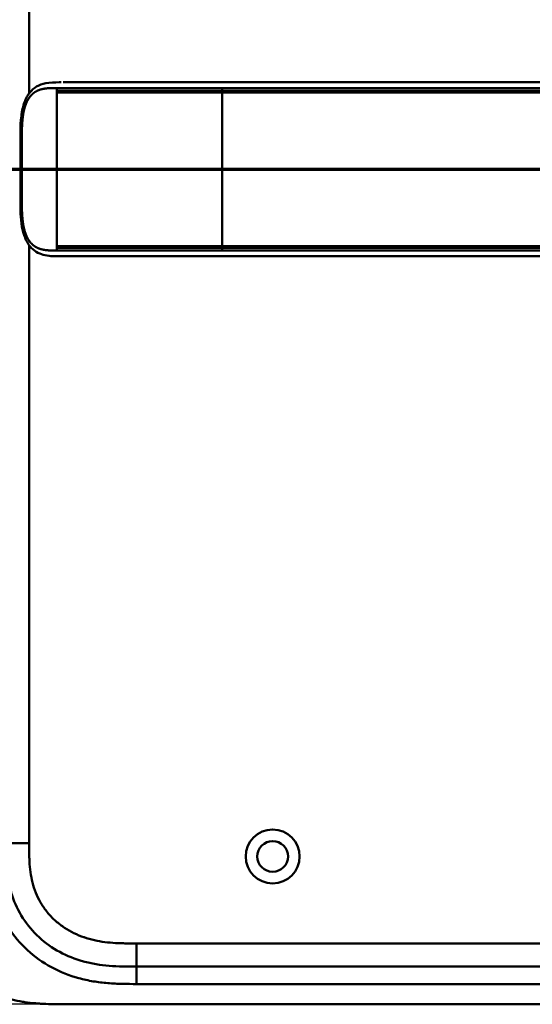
# Model space of a CAD drawing. Header units: millimetres. Extents: x 20 to 833, y 20 to 574.
# Tile 9 of 12: x 564 to 652, y 266 to 435. Entities that reach past the tile are written whole.
import ezdxf

# ---------------------------------------------------------------- set-up
doc = ezdxf.new("R2010")
doc.units = ezdxf.units.MM
doc.header["$LTSCALE"] = 2
for name, color, linetype, lineweight in [('Bemaßungen(DIN)', 7, 'Continuous', 25), ('Schnittansichtslinien(DIN)', 7, 'Continuous', 70), ('Sichtbare Kanten(DIN)', 7, 'Continuous', 50), ('Sichtbare tangentiale Kanten(DIN)', 7, 'Continuous', 50)]:
    doc.layers.add(name, color=color, linetype=linetype, lineweight=lineweight)
doc.styles.add('STANDARD-DIN~0', font='arial.ttf')
doc.dimstyles.new('CAD-LAN', dxfattribs={"dimscale": 2, "dimtxt": 3.5, "dimasz": 2.5, "dimexe": 3.175, "dimexo": 0, "dimgap": 0.8, "dimtad": 1, "dimrnd": 1e-08, "dimtxsty": 'STANDARD-DIN~0', "dimcen": 0.09, "dimdle": 10, "dimclrd": 250, "dimclre": 250, "dimclrt": 250, "dimadec": 0, "dimazin": 2, "dimtfac": 1, "dimtmove": 0, "dimatfit": 3, "dimfxl": 1, "dimtolj": 1, "dimtzin": 0, "dimlwd": 25, "dimlwe": 25, "dimarcsym": 0})

# ---------------------------------------------------------------- blocks, each defined once
blk = doc.blocks.new('*D22')
at = {"layer": 'Bemaßungen(DIN)', "color": 250, "linetype": 'Continuous', "lineweight": 25, "true_color": 0x3f3f3f, "transparency": 16777216}
for p, q in [((571, 510.64), (484.38, 510.64)), ((490.73, 505.64), (490.73, 270.64)), ((571, 265.64), (484.38, 265.64))]:
    blk.add_line(p, q, dxfattribs=at)
at = {"layer": 'Bemaßungen(DIN)', "color": 250, "linetype": 'Continuous', "true_color": 0x3f3f3f, "transparency": 16777216}
for points in [[(489.9, 505.64), (491.57, 505.64), (490.73, 510.64)], [(489.9, 270.64), (491.57, 270.64), (490.73, 265.64)]]:
    blk.add_solid(points, dxfattribs=at)
at = {"layer": 'Defpoints', "color": 0, "linetype": 'Continuous', "transparency": 16777216}
for p in [(571, 510.64), (490.73, 265.64), (571, 265.64)]:
    blk.add_point(p, dxfattribs=at)
at = {"layer": 'Bemaßungen(DIN)', "color": 250, "linetype": 'Continuous', "lineweight": 25, "true_color": 0x3f3f3f, "transparency": 16777216, "insert": (481.98, 380.32), "char_height": 7, "attachment_point": 1, "rotation": 90, "style": 'STANDARD-DIN~0'}
blk.add_mtext('\\A1;245', dxfattribs=at)
blk = doc.blocks.new('2DTransSchnitt0')
at = {"layer": 'Schnittansichtslinien(DIN)', "linetype": 'Continuous'}
blk.add_line((254.433, 204.822), (395.101, 204.822), dxfattribs=at)

msp = doc.modelspace()

# ---------------------------------------------------------------- linework, layer by layer
at = {"layer": 'Sichtbare Kanten(DIN)'}
for p, q in [((571.34, 424.6444), (571.3398, 424.6444)), ((725.6012, 424.6444), (598.7498, 424.6444)), ((598.7498, 394.6444), (725.6011, 394.6444)), ((584.0026, 272.141), (728.926, 272.141)), ((571.003, 265.641), (729.9256, 265.641))]:
    msp.add_line(p, q, dxfattribs=at)
for radius in [4.65, 2.65]:
    msp.add_circle((607.4643, 291.141), radius, dxfattribs=at)
for points, degree, knots in [([(570.957, 394.6444), (570.9569, 394.6444), (570.9569, 394.6444), (570.9567, 394.6444), (570.9565, 394.6444), (570.9563, 394.6444), (570.9561, 394.6444), (570.9558, 394.6444), (570.9555, 394.6444), (570.955, 394.6444), (570.9546, 394.6444), (570.9535, 394.6444), (570.9528, 394.6444), (570.9506, 394.6444), (570.9491, 394.6444), (570.9433, 394.6444), (570.9392, 394.6444), (570.9231, 394.6444), (570.9114, 394.6444), (570.8649, 394.6444), (570.8306, 394.6444), (570.6934, 394.6445), (570.5906, 394.6448), (570.1791, 394.647), (569.8718, 394.652), (568.655, 394.7115), (567.7635, 394.8534), (566.5692, 395.4551), (566.1809, 395.7378), (565.4013, 396.5577), (565.0291, 397.1616), (564.5182, 398.442), (564.3445, 399.1022), (564.1026, 400.4936), (564.0345, 401.2373), (563.9477, 403.0178), (563.9554, 404.0643), (563.9556, 407.7595), (563.9554, 410.4119), (563.9555, 414.9977), (563.8903, 416.9781), (564.2335, 419.68), (564.4065, 420.4893), (564.8986, 421.8506), (565.2119, 422.4331), (565.9201, 423.3194), (566.3113, 423.656), (567.2222, 424.1947), (567.7604, 424.3761), (569.0656, 424.626), (569.8605, 424.6423), (570.7092, 424.6443), (570.7577, 424.6443), (570.8306, 424.6444), (570.8549, 424.6444), (570.8917, 424.6444), (570.904, 424.6444), (570.9228, 424.6444), (570.9291, 424.6444), (570.9388, 424.6444), (570.9421, 424.6444), (570.9472, 424.6444), (570.9489, 424.6444), (570.9516, 424.6444), (570.9526, 424.6444), (570.9541, 424.6444), (570.9546, 424.6444), (570.9555, 424.6444), (570.9558, 424.6444), (570.9563, 424.6444), (570.9564, 424.6444), (570.9567, 424.6444), (570.9568, 424.6444), (570.957, 424.6444), (570.9571, 424.6444), (570.9571, 424.6444)], 3, [0, 0, 0, 0, 0.00002517, 0.00002517, 0.0000657, 0.0000657, 0.00010821, 0.00010821, 0.00017379, 0.00017379, 0.00028675, 0.00028675, 0.00051357, 0.00051357, 0.00104993, 0.00104993, 0.00260387, 0.00260387, 0.00726165, 0.00726165, 0.02122921, 0.02122921, 0.06312852, 0.06312852, 0.18884168, 0.18884168, 0.56899508, 0.56899508, 0.77197744, 0.77197744, 1.03154246, 1.03154246, 1.24813073, 1.24813073, 1.47197292, 1.47197292, 1.78480247, 1.78480247, 2.58052663, 2.58052663, 3.16055396, 3.16055396, 3.41578773, 3.41578773, 3.65196949, 3.65196949, 3.86579888, 3.86579888, 4.11088265, 4.11088265, 4.43686919, 4.43686919, 4.45665191, 4.45665191, 4.46654379, 4.46654379, 4.471493, 4.471493, 4.47397333, 4.47397333, 4.47522072, 4.47522072, 4.47585242, 4.47585242, 4.47617653, 4.47617653, 4.47634667, 4.47634667, 4.47643896, 4.47643896, 4.47649043, 4.47649043, 4.47651878, 4.47651878, 4.47654878, 4.47654878, 4.47654878, 4.47654878]), ([(571.3398, 424.6444), (571.3398, 424.6444), (571.3398, 424.6444), (571.3399, 424.6444), (571.3399, 424.6444), (571.34, 424.6444), (571.3402, 424.6444), (571.3407, 424.6444), (571.3411, 424.6444), (571.3427, 424.6444), (571.3441, 424.6444), (571.3498, 424.6444), (571.3544, 424.6444), (571.3727, 424.6444), (571.387, 424.6444), (571.4444, 424.6444), (571.4888, 424.6444), (571.6687, 424.6444), (571.8087, 424.6444), (572.005, 424.6444), (572.0579, 424.6444), (572.1154, 424.6444), (572.1167, 424.6444), (572.1191, 424.6444), (572.1201, 424.6444), (572.1213, 424.6444), (572.1215, 424.6444), (572.1217, 424.6444), (572.1217, 424.6444), (572.1218, 424.6444), (572.1218, 424.6444), (572.1219, 424.6444)], 3, [0.000046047, 0.000046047, 0.000046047, 0.000046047, 0.000073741, 0.000073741, 0.000115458, 0.000115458, 0.000218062, 0.000218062, 0.000461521, 0.000461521, 0.00119141, 0.00119141, 0.003379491, 0.003379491, 0.009941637, 0.009941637, 0.029627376, 0.029627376, 0.088699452, 0.088699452, 0.110842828, 0.110842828, 0.111361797, 0.111361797, 0.111751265, 0.111751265, 0.111798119, 0.111798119, 0.111811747, 0.111811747, 0.111821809, 0.111821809, 0.111821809, 0.111821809]), ([(572.1219, 424.6444), (572.5077, 424.6444), (572.8745, 424.6444), (573.6788, 424.6444), (574.0981, 424.6444), (575.3631, 424.6444), (576.2518, 424.6445), (579.1247, 424.6445), (581.2052, 424.6444), (586.3523, 424.6444), (589.4611, 424.6444), (594.6225, 424.6444), (596.6863, 424.6444), (598.7498, 424.6444)], 3, [0, 0, 0, 0, 0.15341729, 0.15341729, 0.30477176, 0.30477176, 0.5966116, 0.5966116, 1.22499546, 1.22499546, 2.15453416, 2.15453416, 2.77360416, 2.77360416, 2.77360416, 2.77360416]), ([(570.9745, 394.6444), (570.9748, 394.6444), (571.0962, 394.6444), (571.3394, 394.6445), (571.6597, 394.6444), (571.9869, 394.6444), (572.3239, 394.6444), (572.5366, 394.6444), (572.6186, 394.6444)], 5, [25.640765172, 25.640765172, 25.640765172, 25.640765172, 25.640765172, 25.640765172, 25.64100059, 25.735204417, 25.829408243, 25.887845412, 25.887845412, 25.887845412, 25.887845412, 25.887845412, 25.887845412]), ([(598.7456, 394.6444), (594.8121, 394.6444), (590.8704, 394.6444), (584.7104, 394.6444), (582.4705, 394.6444), (578.7906, 394.6444), (577.3087, 394.6444), (575.1258, 394.6444), (574.357, 394.6444), (573.4048, 394.6444), (573.1731, 394.6444), (572.8738, 394.6444), (572.7998, 394.6444), (572.7023, 394.6444), (572.6781, 394.6444), (572.646, 394.6444), (572.638, 394.6444), (572.6275, 394.6444), (572.6249, 394.6444), (572.6215, 394.6444), (572.6206, 394.6444), (572.6195, 394.6444), (572.6192, 394.6444), (572.6189, 394.6444), (572.6188, 394.6444), (572.6187, 394.6444), (572.6186, 394.6444), (572.6186, 394.6444)], 3, [0, 0, 0, 0, 1.18030513, 1.18030513, 1.85221023, 1.85221023, 2.31117027, 2.31117027, 2.57479369, 2.57479369, 2.6623324, 2.6623324, 2.6914953, 2.6914953, 2.70121566, 2.70121566, 2.70445583, 2.70445583, 2.70553596, 2.70553596, 2.70589608, 2.70589608, 2.70601618, 2.70601618, 2.70605624, 2.70605624, 2.70608732, 2.70608732, 2.70608732, 2.70608732]), ([(543.9643, 292.4253), (543.9641, 291.8711), (543.9646, 290.7545), (543.9979, 289.3398), (544.0749, 287.9138), (544.1784, 286.7655), (544.374, 285.3261), (544.5881, 284.174), (544.9366, 282.7403), (545.2825, 281.6016), (545.8029, 280.1968), (546.2903, 279.0913), (546.9887, 277.741), (547.6179, 276.6896), (548.4896, 275.4198), (549.2533, 274.4429), (550.2856, 273.2786), (551.1708, 272.3955), (552.3447, 271.3592), (553.3344, 270.5867), (554.6268, 269.6974), (555.7013, 269.0488), (557.0863, 268.3203), (558.2242, 267.8043), (559.6748, 267.2436), (560.8544, 266.8623), (562.3441, 266.4675), (563.5446, 266.2154), (565.0487, 265.9735), (566.2518, 265.8352), (567.7497, 265.7203), (569.239, 265.6567), (570.4174, 265.6434), (571.003, 265.641)], 3, [0.023258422, 0.023258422, 0.023258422, 0.023258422, 0.063955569, 0.104652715, 0.125001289, 0.165698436, 0.186047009, 0.226744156, 0.247092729, 0.287789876, 0.308138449, 0.348835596, 0.369184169, 0.409881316, 0.430229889, 0.470927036, 0.491275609, 0.531972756, 0.552321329, 0.593018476, 0.613367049, 0.654064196, 0.67441277, 0.715109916, 0.73545849, 0.776155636, 0.79650421, 0.837201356, 0.85754993, 0.898247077, 0.91859565, 0.959292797, 0.999989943, 0.999989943, 0.999989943, 0.999989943]), ([(561.4643, 293.4253), (561.4643, 292.6254), (561.4658, 291.0414), (561.5964, 288.7354), (561.926, 286.5181), (562.6736, 283.6895), (564.2325, 280.411), (567.0629, 277.0683), (570.6469, 274.5257), (574.0811, 273.1633), (576.9987, 272.526), (579.2639, 272.2494), (581.601, 272.1423), (583.1971, 272.141), (584.0026, 272.141)], 3, [0, 0, 0, 0, 0.24350134, 0.48700269, 0.73050403, 0.97400537, 1.46100806, 1.94801074, 2.43501343, 2.92201611, 3.16551746, 3.4090188, 3.65252014, 3.89602232, 3.89602232, 3.89602232, 3.89602232])]:
    msp.add_open_spline(points, degree=degree, knots=knots, dxfattribs=at)
for points in [[(570.9744, 424.6444), (570.9687, 424.6444), (570.9629, 424.6444), (570.9571, 424.6444)], [(570.957, 394.6444), (570.9628, 394.6444), (570.9686, 394.6444), (570.9744, 394.6444)]]:
    msp.add_open_spline(points, degree=3, dxfattribs=at)
at = {"layer": 'Sichtbare tangentiale Kanten(DIN)'}
for p, q in [((565.4643, 482.8567), (565.4643, 422.7425)), ((570.2376, 423.1944), (570.2376, 423.6545)), ((570.2376, 423.1944), (570.2376, 422.8944)), ((570.2376, 422.8944), (570.2376, 396.3942)), ((598.7498, 423.6544), (598.7498, 423.1971)), ((598.7498, 396.3882), (598.7498, 422.9004)), ((565.4643, 396.5464), (565.4643, 293.4254)), ((570.2376, 396.3942), (570.2376, 396.0942)), ((570.2376, 395.6343), (570.2376, 396.0942)), ((598.7498, 396.0915), (598.7498, 395.6344)), ((565.4643, 293.4254), (561.4643, 293.4254)), ((584.0023, 276.141), (728.9262, 276.141)), ((584.0023, 276.141), (584.0023, 272.141)), ((584.0026, 272.141), (584.0026, 269.141)), ((728.9259, 269.141), (584.0026, 269.141))]:
    msp.add_line(p, q, dxfattribs=at)
for points, degree, knots in [([(570.2376, 395.6343), (570.1659, 395.6343), (570.0227, 395.6343), (569.7384, 395.6346), (569.3193, 395.6376), (568.7748, 395.6568), (568.1815, 395.711), (567.5504, 395.834), (566.9552, 396.0377), (566.402, 396.3402), (565.8994, 396.7524), (565.4521, 397.2846), (564.9898, 398.0769), (564.5795, 399.2052), (564.3364, 400.5136), (564.2289, 401.8983), (564.2019, 403.2657), (564.2022, 404.3703), (564.2023, 405.3034), (564.2022, 406.2638), (564.2023, 407.2683), (564.2022, 408.3897), (564.2023, 409.644), (564.2022, 410.8983), (564.2023, 412.0196), (564.2022, 413.0241), (564.2023, 413.9848), (564.2022, 414.918), (564.2019, 416.0229), (564.2289, 417.3905), (564.3365, 418.7754), (564.5795, 420.0839), (564.99, 421.2123), (565.4523, 422.0045), (565.8997, 422.5367), (566.4024, 422.9489), (566.9558, 423.2514), (567.5511, 423.455), (568.1823, 423.5779), (568.7757, 423.6321), (569.3201, 423.6512), (569.739, 423.6542), (570.0231, 423.6545), (570.1661, 423.6545), (570.2376, 423.6545)], 5, [0, 0, 0, 0, 0, 0, 0.05450622, 0.10941767, 0.21924056, 0.32906346, 0.43888635, 0.54870925, 0.65853214, 0.76835504, 0.87817793, 0.98800083, 1.09782372, 1.31746951, 1.5371153, 1.6469382, 1.75676109, 1.81925741, 1.88175374, 2.00674639, 2.13173903, 2.25673168, 2.38172433, 2.50671698, 2.63170962, 2.69420595, 2.75670227, 2.86653808, 2.97637388, 3.1960455, 3.41571711, 3.52555292, 3.63538872, 3.74522453, 3.85506034, 3.96489614, 4.07473195, 4.18456776, 4.29440356, 4.40423937, 4.45915727, 4.51350934, 4.51350934, 4.51350934, 4.51350934, 4.51350934, 4.51350934]), ([(570.2376, 423.6545), (570.4453, 423.6544), (570.6563, 423.6544), (570.8729, 423.6544), (571.0883, 423.6545), (571.3091, 423.6545), (571.5367, 423.6545), (571.9918, 423.6545), (572.4742, 423.6545), (572.9831, 423.6545), (573.492, 423.6545), (574.027, 423.6545), (574.5823, 423.6545), (575.1376, 423.6545), (575.713, 423.6545), (576.3004, 423.6545), (576.8878, 423.6545), (577.487, 423.6546), (578.0937, 423.6546), (578.7003, 423.6547), (579.3144, 423.6546), (579.9338, 423.6545), (580.5532, 423.6545), (581.1778, 423.6544), (581.805, 423.6544), (582.4321, 423.6544), (583.0616, 423.6545), (583.6909, 423.6545), (584.3203, 423.6545), (584.9495, 423.6545), (585.5777, 423.6545), (586.206, 423.6545), (586.8334, 423.6545), (587.4603, 423.6545), (588.0871, 423.6545), (588.7133, 423.6544), (589.3393, 423.6544), (589.9653, 423.6544), (590.591, 423.6544), (591.2166, 423.6545), (591.8422, 423.6545), (592.4677, 423.6545), (593.0935, 423.6545), (593.7192, 423.6545), (594.3453, 423.6545), (594.9717, 423.6545), (595.5981, 423.6544), (596.2249, 423.6544), (596.8521, 423.6544), (597.4842, 423.6544), (598.1168, 423.6544), (598.7498, 423.6544)], 3, [0.00000085, 0.00000085, 0.00000085, 0.00000085, 0.09476411, 0.09476411, 0.09476411, 0.18896239, 0.18896239, 0.18896239, 0.37735894, 0.37735894, 0.37735894, 0.56575549, 0.56575549, 0.56575549, 0.75415204, 0.75415204, 0.75415204, 0.94254859, 0.94254859, 0.94254859, 1.13094514, 1.13094514, 1.13094514, 1.31934169, 1.31934169, 1.31934169, 1.50773824, 1.50773824, 1.50773824, 1.69613479, 1.69613479, 1.69613479, 1.88453134, 1.88453134, 1.88453134, 2.07292789, 2.07292789, 2.07292789, 2.26132444, 2.26132444, 2.26132444, 2.44972099, 2.44972099, 2.44972099, 2.63811754, 2.63811754, 2.63811754, 2.82651409, 2.82651409, 2.82651409, 3.01641132, 3.01641132, 3.01641132, 3.01641132]), ([(598.7498, 423.1971), (598.3726, 423.1971), (597.6176, 423.1971), (596.4846, 423.1971), (594.9735, 423.1971), (593.0837, 423.1969), (591.1934, 423.1969), (589.3031, 423.1968), (587.4144, 423.1966), (585.5289, 423.1963), (583.6491, 423.196), (581.7787, 423.1957), (579.9229, 423.1954), (578.093, 423.1951), (576.3083, 423.1947), (574.2531, 423.1946), (572.6683, 423.1944), (571.5203, 423.1944), (570.7345, 423.1944), (570.2376, 423.1944)], 5, [0, 0, 0, 0, 0, 0, 0.18863897, 0.37764707, 0.56665517, 0.75566327, 0.94467136, 1.13367946, 1.32268756, 1.51169566, 1.70070376, 1.88971185, 2.07871995, 2.26772805, 2.45673615, 2.64574425, 3.02376044, 3.02376044, 3.02376044, 3.02376044, 3.02376044, 3.02376044]), ([(570.2376, 422.8944), (571.0658, 422.8944), (571.9941, 422.8944), (573.0212, 422.8945), (573.5348, 422.8945), (574.0711, 422.8946), (574.6246, 422.8947), (575.1781, 422.8947), (575.7486, 422.8949), (576.3311, 422.895), (576.9136, 422.8952), (577.508, 422.8954), (578.1099, 422.8956), (578.7117, 422.8958), (579.3211, 422.8961), (579.9349, 422.8963), (580.5486, 422.8966), (581.1668, 422.8968), (581.7874, 422.8971), (582.408, 422.8973), (583.0311, 422.8976), (583.6557, 422.8978), (584.2803, 422.8981), (584.9065, 422.8984), (585.5337, 422.8986), (586.1609, 422.8988), (586.789, 422.899), (587.4177, 422.8992), (588.0464, 422.8994), (588.6757, 422.8996), (589.3053, 422.8997), (589.9348, 422.8998), (590.5646, 422.8999), (591.1945, 422.9), (591.8244, 422.9001), (592.4544, 422.9002), (593.0844, 422.9002), (593.7144, 422.9003), (594.3444, 422.9003), (594.9743, 422.9004), (595.6043, 422.9004), (596.2341, 422.9004), (596.864, 422.9004), (597.4927, 422.9004), (598.1214, 422.9004), (598.7498, 422.9004)], 3, [-0.00908222, -0.00908222, -0.00908222, -0.00908222, 0.36893398, 0.36893398, 0.36893398, 0.55794208, 0.55794208, 0.55794208, 0.74695017, 0.74695017, 0.74695017, 0.93595827, 0.93595827, 0.93595827, 1.12496637, 1.12496637, 1.12496637, 1.31397447, 1.31397447, 1.31397447, 1.50298257, 1.50298257, 1.50298257, 1.69199066, 1.69199066, 1.69199066, 1.88099876, 1.88099876, 1.88099876, 2.07000686, 2.07000686, 2.07000686, 2.25901496, 2.25901496, 2.25901496, 2.44802306, 2.44802306, 2.44802306, 2.63703115, 2.63703115, 2.63703115, 2.82603925, 2.82603925, 2.82603925, 3.01470527, 3.01470527, 3.01470527, 3.01470527]), ([(598.7498, 423.6544), (608.7053, 423.6545), (618.6898, 423.6545), (628.6363, 423.6545), (649.0656, 423.6544), (669.5396, 423.6544), (689.9774, 423.6544), (696.5617, 423.6545), (703.1519, 423.6545), (709.7491, 423.6544), (715.0544, 423.6544), (720.3696, 423.655), (725.6012, 423.6543)], 3, [23.22998295, 23.22998295, 23.22998295, 23.22998295, 26.21683537, 26.21683537, 26.21683537, 32.35159115, 32.35159115, 32.35159115, 34.32798349, 34.32798349, 34.32798349, 35.91738638, 35.91738638, 35.91738638, 35.91738638]), ([(725.6088, 423.1966), (725.6014, 423.1966), (722.4558, 423.1976), (716.1207, 423.1965), (706.5658, 423.1975), (693.8886, 423.1968), (678.038, 423.1972), (662.1712, 423.1969), (646.3183, 423.1971), (632.0516, 423.197), (619.3607, 423.1971), (609.8468, 423.197), (603.5064, 423.1971), (600.3357, 423.1971), (598.7498, 423.1971)], 5, [20.64373836, 20.64373836, 20.64373836, 20.64373836, 20.64373836, 20.64373836, 20.64742881, 22.23306961, 23.81871042, 25.40435122, 26.98999203, 28.57563283, 30.16127363, 31.74691444, 32.53973484, 33.33292437, 33.33292437, 33.33292437, 33.33292437, 33.33292437, 33.33292437]), ([(598.7501, 422.9004), (601.3931, 422.9006), (604.0357, 422.9004), (609.3206, 422.9004), (611.9628, 422.9004), (619.8909, 422.9004), (625.1778, 422.9004), (635.7495, 422.9004), (641.034, 422.9004), (651.603, 422.9004), (656.8879, 422.9004), (667.4607, 422.9004), (672.7484, 422.9004), (683.3201, 422.9004), (688.6032, 422.9004), (699.1691, 422.9004), (704.455, 422.9004), (715.0476, 422.9003), (720.3623, 422.9015), (725.6013, 422.9)], 3, [3.01470527, 3.01470527, 3.01470527, 3.01470527, 3.80786775, 3.80786775, 4.60068816, 4.60068816, 6.18632896, 6.18632896, 7.77196976, 7.77196976, 9.35761057, 9.35761057, 10.94325137, 10.94325137, 12.52889218, 12.52889218, 14.11453298, 14.11453298, 15.70314896, 15.70314896, 15.70314896, 15.70314896]), ([(598.7498, 396.3882), (598.3784, 396.3882), (597.6352, 396.3882), (596.5202, 396.3882), (595.0333, 396.3881), (593.1738, 396.3884), (591.3142, 396.3885), (589.455, 396.3888), (587.5979, 396.3892), (585.7446, 396.3899), (583.8975, 396.3906), (582.0593, 396.3914), (580.2335, 396.3921), (578.0681, 396.3931), (575.6078, 396.3939), (573.5366, 396.3941), (571.9688, 396.3942), (570.8637, 396.3942), (570.3061, 396.3942), (570.2376, 396.3942)], 5, [33.33264586, 33.33264586, 33.33264586, 33.33264586, 33.33264586, 33.33264586, 33.51834921, 33.70424946, 33.89014972, 34.07604998, 34.26195024, 34.4478505, 34.63375076, 34.81965102, 35.00555128, 35.19145154, 35.3773518, 35.56325206, 35.93505258, 36.30685309, 36.35668481, 36.35668481, 36.35668481, 36.35668481, 36.35668481, 36.35668481]), ([(570.2376, 396.0942), (570.3518, 396.0942), (570.4603, 396.0942), (570.5723, 396.0942), (571.5947, 396.0941), (572.7727, 396.0941), (574.0757, 396.094), (574.9034, 396.094), (575.7754, 396.0939), (576.6728, 396.0938), (577.2503, 396.0937), (577.8384, 396.0936), (578.433, 396.0935), (579.0275, 396.0934), (579.6286, 396.0932), (580.2334, 396.0931), (580.8382, 396.093), (581.4468, 396.0929), (582.0575, 396.0928), (582.6683, 396.0927), (583.2812, 396.0926), (583.8956, 396.0925), (588.1965, 396.0918), (592.5545, 396.0915), (596.8927, 396.0915), (597.512, 396.0915), (598.1314, 396.0915), (598.7498, 396.0915)], 3, [0, 0, 0, 0, 0.04983172, 0.04983172, 0.04983172, 0.50458984, 0.50458984, 0.50458984, 0.79343276, 0.79343276, 0.79343276, 0.97933302, 0.97933302, 0.97933302, 1.16523327, 1.16523327, 1.16523327, 1.35113353, 1.35113353, 1.35113353, 1.53703379, 1.53703379, 1.53703379, 2.83833561, 2.83833561, 2.83833561, 3.02412097, 3.02412097, 3.02412097, 3.02412097]), ([(598.7506, 396.0915), (598.7508, 396.0915), (600.3367, 396.0915), (603.5077, 396.0915), (609.8483, 396.0915), (619.3618, 396.0915), (632.0514, 396.0916), (646.3182, 396.0914), (662.1714, 396.0916), (678.0381, 396.0914), (693.8944, 396.0918), (706.5703, 396.0911), (716.1236, 396.0921), (722.457, 396.091), (725.6012, 396.0919)], 5, [0, 0, 0, 0, 0, 0, 0.00011489, 0.79293644, 1.58575799, 3.17140109, 4.75704419, 6.34268728, 7.92833038, 9.51397348, 11.09961657, 12.68816757, 12.68816757, 12.68816757, 12.68816757, 12.68816757, 12.68816757]), ([(725.6096, 396.3886), (725.6021, 396.3886), (722.457, 396.3876), (716.1209, 396.3887), (706.5666, 396.3877), (693.8883, 396.3884), (678.0382, 396.388), (662.1713, 396.3883), (646.3183, 396.3881), (632.0514, 396.3882), (619.3614, 396.3881), (609.8477, 396.3882), (603.507, 396.3882), (600.3358, 396.3882), (598.7498, 396.3882)], 5, [20.64350535, 20.64350535, 20.64350535, 20.64350535, 20.64350535, 20.64350535, 20.64730417, 22.23294727, 23.81859036, 25.40423346, 26.98987656, 28.57551965, 30.16116275, 31.74680585, 32.5396274, 33.33264586, 33.33264586, 33.33264586, 33.33264586, 33.33264586, 33.33264586]), ([(598.7498, 395.6344), (598.7448, 395.6344), (598.7398, 395.6344), (598.7347, 395.6344), (598.1066, 395.6344), (597.4789, 395.6344), (596.8515, 395.6344), (596.2242, 395.6344), (595.5973, 395.6344), (594.9708, 395.6344), (594.3443, 395.6343), (593.7182, 395.6343), (593.0924, 395.6343), (592.4666, 395.6343), (591.8411, 395.6343), (591.2155, 395.6344), (590.59, 395.6344), (589.9643, 395.6344), (589.3384, 395.6344), (588.7125, 395.6344), (588.0864, 395.6343), (587.4596, 395.6343), (586.8329, 395.6343), (586.2055, 395.6343), (585.5773, 395.6343), (584.9491, 395.6343), (584.3199, 395.6343), (583.6906, 395.6343), (583.0612, 395.6344), (582.4316, 395.6344), (581.8044, 395.6344), (581.1772, 395.6344), (580.5524, 395.6343), (579.9329, 395.6343), (579.3135, 395.6342), (578.6992, 395.6342), (578.0925, 395.6342), (577.4858, 395.6342), (576.8865, 395.6343), (576.299, 395.6343), (575.7116, 395.6343), (575.1363, 395.6343), (574.581, 395.6343), (574.0257, 395.6343), (573.4908, 395.6343), (572.9819, 395.6343), (572.473, 395.6343), (571.9907, 395.6343), (571.5356, 395.6343), (571.3081, 395.6343), (571.0872, 395.6343), (570.8719, 395.6344), (570.6556, 395.6344), (570.445, 395.6344), (570.2376, 395.6343)], 3, [0, 0, 0, 0, 0.00150168, 0.00150168, 0.00150168, 0.18990933, 0.18990933, 0.18990933, 0.37831699, 0.37831699, 0.37831699, 0.56672464, 0.56672464, 0.56672464, 0.75513229, 0.75513229, 0.75513229, 0.94353995, 0.94353995, 0.94353995, 1.1319476, 1.1319476, 1.1319476, 1.32035525, 1.32035525, 1.32035525, 1.50876291, 1.50876291, 1.50876291, 1.69717056, 1.69717056, 1.69717056, 1.88557821, 1.88557821, 1.88557821, 2.07398587, 2.07398587, 2.07398587, 2.26239352, 2.26239352, 2.26239352, 2.45080117, 2.45080117, 2.45080117, 2.63920883, 2.63920883, 2.63920883, 2.82761648, 2.82761648, 2.82761648, 2.92182031, 2.92182031, 2.92182031, 3.01642875, 3.01642875, 3.01642875, 3.01642875]), ([(725.6011, 395.6342), (720.3072, 395.6344), (715.0314, 395.6344), (709.7471, 395.6344), (690.3982, 395.6344), (671.0499, 395.6344), (651.6842, 395.6344), (638.6794, 395.6344), (625.7139, 395.6343), (612.7037, 395.6344), (608.0548, 395.6344), (603.3945, 395.6343), (598.7498, 395.6344)], 3, [0, 0, 0, 0, 1.58564176, 1.58564176, 1.58564176, 7.39154159, 7.39154159, 7.39154159, 11.29043221, 11.29043221, 11.29043221, 12.68363199, 12.68363199, 12.68363199, 12.68363199]), ([(584.0026, 269.141), (583.1971, 269.141), (581.5501, 269.1419), (579.0265, 269.2558), (576.5043, 269.5626), (573.1876, 270.2852), (569.209, 271.8594), (565.0176, 274.8307), (561.6846, 278.7632), (559.8466, 282.632), (558.9798, 285.9215), (558.6061, 288.4447), (558.4652, 290.9783), (558.4642, 292.6253), (558.4643, 293.4253)], 3, [0, 0, 0, 0, 0.24350278, 0.48700412, 0.73050547, 0.97400681, 1.46100949, 1.94801218, 2.43501487, 2.92201755, 3.16551889, 3.40902024, 3.65252158, 3.89602292, 3.89602292, 3.89602292, 3.89602292]), ([(565.4643, 293.4254), (565.4643, 293.1901), (565.4642, 292.9548), (565.4647, 292.7194), (565.4651, 292.5756), (565.4659, 292.4319), (565.4669, 292.2882), (565.4675, 292.2163), (565.4681, 292.1445), (565.4688, 292.0726), (565.4702, 291.9289), (565.4722, 291.7852), (565.4748, 291.6414), (565.4761, 291.5652), (565.4777, 291.489), (565.4794, 291.4129), (565.481, 291.3367), (565.483, 291.2605), (565.4852, 291.1844), (565.4894, 291.032), (565.4945, 290.8797), (565.5009, 290.7218), (565.5135, 290.4135), (565.5296, 290.1194), (565.5517, 289.8147), (565.5523, 289.8072), (565.5528, 289.7997), (565.5534, 289.7922), (565.5989, 289.1754), (565.665, 288.5863), (565.7614, 287.9973), (565.7629, 287.9884), (565.7643, 287.9795), (565.7658, 287.9706), (565.8639, 287.3769), (565.9928, 286.7898), (566.1587, 286.2118), (566.1599, 286.2076), (566.1612, 286.2034), (566.1624, 286.1992), (566.3319, 285.6109), (566.5415, 285.0278), (566.7884, 284.4686), (567.0377, 283.9041), (567.3311, 283.3502), (567.6602, 282.8254), (567.9912, 282.2975), (568.3643, 281.7893), (568.7686, 281.3147), (569.1738, 280.8391), (569.6179, 280.3882), (570.0874, 279.9742), (570.5553, 279.5615), (571.0542, 279.1801), (571.5749, 278.835), (572.0947, 278.4906), (572.6394, 278.1803), (573.1985, 277.9075), (573.7575, 277.6349), (574.3384, 277.3964), (574.9249, 277.1952), (574.9283, 277.194), (574.9317, 277.1928), (574.9351, 277.1917), (575.5147, 276.9933), (576.1111, 276.8274), (576.7103, 276.6932), (576.7156, 276.692), (576.7209, 276.6908), (576.7263, 276.6897), (577.3159, 276.5582), (577.9081, 276.4573), (578.5083, 276.3799), (578.5175, 276.3787), (578.5268, 276.3775), (578.5361, 276.3763), (579.1292, 276.3005), (579.7171, 276.2487), (580.3344, 276.2127), (580.3418, 276.2122), (580.3492, 276.2118), (580.3566, 276.2114), (580.662, 276.1938), (580.9563, 276.181), (581.2576, 276.1711), (581.5675, 276.161), (581.876, 276.1542), (582.1837, 276.1498), (582.7922, 276.1409), (583.3975, 276.1409), (584.0023, 276.141)], 3, [0, 0, 0, 0, 0.07060207, 0.07060207, 0.07060207, 0.11373454, 0.11373454, 0.11373454, 0.13530078, 0.13530078, 0.13530078, 0.17843325, 0.17843325, 0.17843325, 0.20129346, 0.20129346, 0.20129346, 0.22415366, 0.22415366, 0.22415366, 0.26987408, 0.26987408, 0.26987408, 0.35911937, 0.35911937, 0.35911937, 0.36131491, 0.36131491, 0.36131491, 0.54166811, 0.54166811, 0.54166811, 0.54438603, 0.54438603, 0.54438603, 0.72618446, 0.72618446, 0.72618446, 0.72751094, 0.72751094, 0.72751094, 0.91259961, 0.91259961, 0.91259961, 1.09946464, 1.09946464, 1.09946464, 1.28744241, 1.28744241, 1.28744241, 1.47585283, 1.47585283, 1.47585283, 1.66365172, 1.66365172, 1.66365172, 1.85112331, 1.85112331, 1.85112331, 2.0385317, 2.0385317, 2.0385317, 2.03961629, 2.03961629, 2.03961629, 2.22474234, 2.22474234, 2.22474234, 2.22639223, 2.22639223, 2.22639223, 2.40854299, 2.40854299, 2.40854299, 2.41135265, 2.41135265, 2.41135265, 2.59141614, 2.59141614, 2.59141614, 2.59357867, 2.59357867, 2.59357867, 2.68283781, 2.68283781, 2.68283781, 2.77462091, 2.77462091, 2.77462091, 2.95612724, 2.95612724, 2.95612724, 2.95612724])]:
    msp.add_open_spline(points, degree=degree, knots=knots, dxfattribs=at)

# ---------------------------------------------------------------- block references
at = {"layer": 'Schnittansichtslinien(DIN)', "xscale": 2, "yscale": 2, "zscale": 2}
msp.add_blockref('2DTransSchnitt0', (0, 0), dxfattribs=at)

# ---------------------------------------------------------------- dimensions: what is measured, and where the dimension line sits
at = {"layer": 'Bemaßungen(DIN)', "color": 250, "linetype": 'Continuous', "lineweight": 25, "true_color": 0x3f3f3f}
dim = msp.add_linear_dim(base=(490.7321, 265.641), p1=(571.003, 510.641), p2=(571.003, 265.641), angle=90, dimstyle='CAD-LAN', override={"dimgap": 0.8, "dimdec": 2, "dimtol": 0, "dimlim": 0, "dimtp": 0, "dimtm": 0, "dimtdec": 2, "dimtofl": 0, "dimatfit": 1}, dxfattribs=at)
dim.commit()
dim.dimension.update_dxf_attribs({"geometry": '*D22', "text_midpoint": (490.7321, 388.141), "dimtype": 160})

doc.saveas('drawing.dxf')
